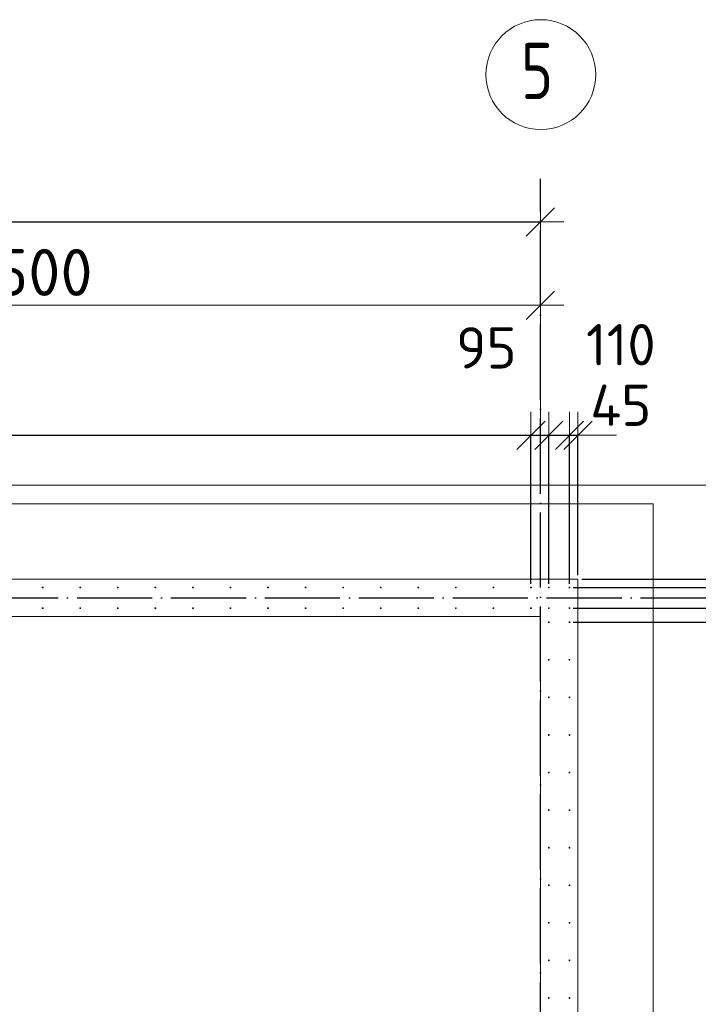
# Model space of a CAD drawing. Header units: millimetres. Extents: x -3725 to 93325, y -74170 to 82591.
# Tile 82 of 139: x 71128 to 74741, y 35616 to 40858. Entities that reach past the tile are written whole.
import ezdxf

# ---------------------------------------------------------------- set-up
doc = ezdxf.new("R2010")
doc.units = ezdxf.units.MM
doc.header["$PDMODE"] = 65
for name, pattern in [('______11', [500, 400, -50, 0, -50]), ('______3', [500, 400, -100]), ('______5', [1100, 800, -100, 100, -100])]:
    doc.linetypes.add(name, pattern=pattern)
for name, color, linetype, lineweight in [('Standard', 7, 'Continuous', 25), ('Арм.стержн. Выпуски', 180, 'Continuous', 35), ('Балка_ общее', 7, '______3', 13), ('Размерная линия_ общее', 7, 'Continuous', 13), ('Стена_ общее', 7, 'Continuous', 35), ('Фундамент (1)', 7, 'Continuous', 35)]:
    doc.layers.add(name, color=color, linetype=linetype, lineweight=lineweight)
doc.layers.add('Осевая линия_ общее', color=7, linetype='______5', lineweight=13, true_color=0xa0a0a0)
doc.styles.add('ISOCPEUR', font='ISOCPEUR')
doc.dimstyles.new('DIMSTYLE_18', dxfattribs={"dimtxt": 220, "dimasz": 250, "dimexe": 0, "dimexo": 0, "dimgap": 110, "dimtad": 2, "dimdec": 0, "dimrnd": 1, "dimzin": 12, "dimdsep": 46, "dimtxsty": 'ISOCPEUR', "dimblk1": 'ALL_ML_STRICH', "dimblk2": 'ALL_ML_STRICH', "dimsah": 1, "dimcen": 0, "dimclrd": 7, "dimclre": 256, "dimclrt": 7, "dimadec": 0, "dimazin": 0, "dimtfac": 1, "dimtdec": 0, "dimtix": 1, "dimtmove": 2, "dimatfit": 3, "dimfxl": 0, "dimtzin": 0, "dimlwd": 0, "dimlwe": -3, "dimarcsym": 0})
doc.dimstyles.new('DIMSTYLE_3', dxfattribs={"dimtxt": 220, "dimasz": 250, "dimexe": 0, "dimexo": 0, "dimgap": 110, "dimtad": 2, "dimdec": 0, "dimrnd": 5, "dimzin": 12, "dimdsep": 46, "dimtxsty": 'ISOCPEUR', "dimblk1": 'ALL_ML_STRICH', "dimblk2": 'ALL_ML_STRICH', "dimsah": 1, "dimcen": 0, "dimclrd": 7, "dimclre": 256, "dimclrt": 7, "dimadec": 0, "dimazin": 0, "dimtfac": 1, "dimtdec": 0, "dimtix": 1, "dimtmove": 2, "dimatfit": 3, "dimfxl": 0, "dimtzin": 0, "dimlwd": 0, "dimlwe": -3, "dimarcsym": 0})
doc.dimstyles.new('DIMSTYLE_5', dxfattribs={"dimtxt": 220, "dimasz": 250, "dimexe": 0, "dimexo": 0, "dimgap": 110, "dimtad": 2, "dimdec": 0, "dimrnd": 5, "dimzin": 12, "dimdsep": 46, "dimtxsty": 'ISOCPEUR', "dimblk1": 'ALL_ML_STRICH', "dimblk2": 'ALL_ML_STRICH', "dimsah": 1, "dimcen": 0, "dimclrd": 7, "dimclre": 256, "dimclrt": 7, "dimadec": 0, "dimazin": 0, "dimtfac": 1, "dimtdec": 0, "dimtix": 1, "dimtmove": 2, "dimatfit": 3, "dimfxl": 0, "dimtvp": 1.2, "dimtzin": 0, "dimlwd": 0, "dimlwe": -3, "dimarcsym": 0})
doc.dimstyles.new('DIMSTYLE_7', dxfattribs={"dimtxt": 250, "dimasz": 250, "dimexe": 0, "dimexo": 0, "dimgap": 125, "dimtad": 2, "dimdec": 0, "dimrnd": 5, "dimzin": 12, "dimdsep": 46, "dimtxsty": 'ISOCPEUR', "dimblk1": 'ALL_ML_STRICH', "dimblk2": 'ALL_ML_STRICH', "dimsah": 1, "dimcen": 0, "dimclrd": 7, "dimclre": 256, "dimclrt": 7, "dimadec": 0, "dimazin": 0, "dimtfac": 1, "dimtdec": 0, "dimtix": 1, "dimtmove": 2, "dimatfit": 3, "dimfxl": 0, "dimtzin": 0, "dimlwd": 0, "dimlwe": -3, "dimarcsym": 0})
doc.dimstyles.new('DIMSTYLE_9', dxfattribs={"dimtxt": 220, "dimasz": 250, "dimexe": 0, "dimexo": 0, "dimgap": 110, "dimtad": 0, "dimdec": 0, "dimrnd": 5, "dimzin": 12, "dimdsep": 46, "dimtxsty": 'ISOCPEUR', "dimblk1": 'ALL_ML_STRICH', "dimblk2": 'ALL_ML_STRICH', "dimsah": 1, "dimcen": 0, "dimclrd": 7, "dimclre": 256, "dimclrt": 7, "dimadec": 0, "dimazin": 0, "dimtfac": 1, "dimtdec": 0, "dimtix": 1, "dimtmove": 2, "dimatfit": 3, "dimfxl": 0, "dimtvp": 1.2, "dimtzin": 0, "dimlwd": 0, "dimlwe": -3, "dimarcsym": 0})

# ---------------------------------------------------------------- blocks, each defined once
blk = doc.blocks.new('ALL_ML_STRICH')
at = {"color": 0, "linetype": 'ByBlock', "lineweight": -2}
for p, q in [((0, -0.5), (0, 0.5)), ((-0.3, -0.3), (0.3, 0.3)), ((-1, 0), (0.5, 0))]:
    blk.add_line(p, q, dxfattribs=at)
blk = doc.blocks.new('*D339')
at = {"layer": 'DEFPOINTS', "color": 7, "linetype": 'Continuous', "lineweight": 13, "transparency": 33554687}
for p in [(68400, 39337.3), (68400, 38757.8), (73900, 38716.2)]:
    blk.add_point(p, dxfattribs=at)
at = {"layer": 'Балка_ общее', "color": 251, "linetype": 'Continuous', "lineweight": -2, "true_color": 0x656565, "transparency": 33554687}
for p, q in [((68400, 38767.8), (68400, 39337.3)), ((73900, 38726.2), (73900, 39337.3))]:
    blk.add_line(p, q, dxfattribs=at)
at = {"layer": 'Балка_ общее', "color": 7, "linetype": 'Continuous', "lineweight": -2, "transparency": 33554687}
blk.add_line((68400, 39337.3), (73900, 39337.3), dxfattribs=at)
at = {"layer": 'Балка_ общее', "color": 7, "linetype": 'Continuous', "lineweight": 13, "transparency": 33554687, "xscale": 250, "yscale": 250, "zscale": 250, "rotation": 180}
blk.add_blockref('ALL_ML_STRICH', (68400, 39337.3), dxfattribs=at)
at = {"layer": 'Балка_ общее', "color": 7, "linetype": 'Continuous', "lineweight": 13, "transparency": 33554687, "xscale": 250, "yscale": 250, "zscale": 250}
blk.add_blockref('ALL_ML_STRICH', (73900, 39337.3), dxfattribs=at)
at = {"layer": 'Балка_ общее', "color": 7, "linetype": 'Continuous', "lineweight": 13, "transparency": 33554687, "insert": (71162.5, 39512.3), "char_height": 250, "width": 1000, "attachment_point": 5, "style": 'ISOCPEUR'}
blk.add_mtext('\\A1;{5500}', dxfattribs=at)
blk = doc.blocks.new('*D516')
at = {"layer": 'DEFPOINTS', "color": 7, "linetype": 'Continuous', "lineweight": 13, "transparency": 33554687}
for p in [(61250, 38645.5), (61250, 37835), (73850, 37835)]:
    blk.add_point(p, dxfattribs=at)
at = {"layer": 'Размерная линия_ общее', "color": 253, "linetype": 'Continuous', "lineweight": -2, "true_color": 0xa0a0a0, "transparency": 33554687}
for p, q in [((61250, 37855), (61250, 38645.5)), ((73850, 37855), (73850, 38645.5))]:
    blk.add_line(p, q, dxfattribs=at)
at = {"layer": 'Размерная линия_ общее', "color": 7, "linetype": 'Continuous', "lineweight": -2, "transparency": 33554687}
blk.add_line((61250, 38645.5), (73850, 38645.5), dxfattribs=at)
at = {"layer": 'Размерная линия_ общее', "color": 7, "linetype": 'Continuous', "lineweight": 13, "transparency": 33554687, "xscale": 250, "yscale": 250, "zscale": 250, "rotation": 180}
blk.add_blockref('ALL_ML_STRICH', (61250, 38645.5), dxfattribs=at)
at = {"layer": 'Размерная линия_ общее', "color": 7, "linetype": 'Continuous', "lineweight": 13, "transparency": 33554687, "xscale": 250, "yscale": 250, "zscale": 250}
blk.add_blockref('ALL_ML_STRICH', (73850, 38645.5), dxfattribs=at)
at = {"layer": 'Размерная линия_ общее', "color": 7, "linetype": 'Continuous', "lineweight": 13, "transparency": 33554687, "insert": (66659, 38915.5), "char_height": 220, "width": 11, "attachment_point": 1, "line_spacing_factor": 0.60241, "style": 'ISOCPEUR'}
blk.add_mtext('63х200=12600', dxfattribs=at)
blk = doc.blocks.new('*D517')
at = {"layer": 'DEFPOINTS', "color": 7, "linetype": 'Continuous', "lineweight": 13, "transparency": 33554687}
for p in [(73850, 38645.5), (73850, 37835), (73945, 37835)]:
    blk.add_point(p, dxfattribs=at)
at = {"layer": 'Размерная линия_ общее', "color": 253, "linetype": 'Continuous', "lineweight": -2, "true_color": 0xa0a0a0, "transparency": 33554687}
for p, q in [((73850, 37855), (73850, 38645.5)), ((73945, 37855), (73945, 38645.5))]:
    blk.add_line(p, q, dxfattribs=at)
at = {"layer": 'Размерная линия_ общее', "color": 7, "linetype": 'Continuous', "lineweight": -2, "transparency": 33554687}
blk.add_line((73850, 38645.5), (73945, 38645.5), dxfattribs=at)
at = {"layer": 'Размерная линия_ общее', "color": 7, "linetype": 'Continuous', "lineweight": 13, "transparency": 33554687, "xscale": 250, "yscale": 250, "zscale": 250}
blk.add_blockref('ALL_ML_STRICH', (73945, 38645.5), dxfattribs=at)
at = {"layer": 'Размерная линия_ общее', "color": 7, "linetype": 'Continuous', "lineweight": 13, "transparency": 33554687, "xscale": 250, "yscale": 250, "zscale": 250, "rotation": 180}
blk.add_blockref('ALL_ML_STRICH', (73850, 38645.5), dxfattribs=at)
at = {"layer": 'Размерная линия_ общее', "color": 7, "linetype": 'Continuous', "lineweight": 13, "transparency": 33554687, "insert": (73612.4, 39110.8), "char_height": 220, "width": 440, "attachment_point": 5, "style": 'ISOCPEUR'}
blk.add_mtext('\\A1;{95}', dxfattribs=at)
blk = doc.blocks.new('*D518')
at = {"layer": 'DEFPOINTS', "color": 7, "linetype": 'Continuous', "lineweight": 13, "transparency": 33554687}
for p in [(73945, 38645.5), (73945, 37835), (74055, 37835)]:
    blk.add_point(p, dxfattribs=at)
at = {"layer": 'Размерная линия_ общее', "color": 253, "linetype": 'Continuous', "lineweight": -2, "true_color": 0xa0a0a0, "transparency": 33554687}
for p, q in [((73945, 37855), (73945, 38645.5)), ((74055, 37855), (74055, 38645.5))]:
    blk.add_line(p, q, dxfattribs=at)
at = {"layer": 'Размерная линия_ общее', "color": 7, "linetype": 'Continuous', "lineweight": -2, "transparency": 33554687}
blk.add_line((73945, 38645.5), (74055, 38645.5), dxfattribs=at)
at = {"layer": 'Размерная линия_ общее', "color": 7, "linetype": 'Continuous', "lineweight": 13, "transparency": 33554687, "xscale": 250, "yscale": 250, "zscale": 250}
blk.add_blockref('ALL_ML_STRICH', (74055, 38645.5), dxfattribs=at)
at = {"layer": 'Размерная линия_ общее', "color": 7, "linetype": 'Continuous', "lineweight": 13, "transparency": 33554687, "xscale": 250, "yscale": 250, "zscale": 250, "rotation": 180}
blk.add_blockref('ALL_ML_STRICH', (73945, 38645.5), dxfattribs=at)
at = {"layer": 'Размерная линия_ общее', "color": 7, "linetype": 'Continuous', "lineweight": 13, "transparency": 33554687, "insert": (74328.6, 39127.6), "char_height": 220, "width": 660, "attachment_point": 5, "style": 'ISOCPEUR'}
blk.add_mtext('\\A1;{110}', dxfattribs=at)
blk = doc.blocks.new('*D519')
at = {"layer": 'DEFPOINTS', "color": 7, "linetype": 'Continuous', "lineweight": 13, "transparency": 33554687}
for p in [(74055, 38645.5), (74100, 37880), (74055, 37835)]:
    blk.add_point(p, dxfattribs=at)
at = {"layer": 'Размерная линия_ общее', "color": 253, "linetype": 'Continuous', "lineweight": -2, "true_color": 0xa0a0a0, "transparency": 33554687}
for p, q in [((74055, 37855), (74055, 38645.5)), ((74100, 37900), (74100, 38645.5))]:
    blk.add_line(p, q, dxfattribs=at)
at = {"layer": 'Размерная линия_ общее', "color": 7, "linetype": 'Continuous', "lineweight": -2, "transparency": 33554687}
blk.add_line((74055, 38645.5), (74100, 38645.5), dxfattribs=at)
at = {"layer": 'Размерная линия_ общее', "color": 7, "linetype": 'Continuous', "lineweight": 13, "transparency": 33554687, "xscale": 250, "yscale": 250, "zscale": 250}
blk.add_blockref('ALL_ML_STRICH', (74100, 38645.5), dxfattribs=at)
at = {"layer": 'Размерная линия_ общее', "color": 7, "linetype": 'Continuous', "lineweight": 13, "transparency": 33554687, "xscale": 250, "yscale": 250, "zscale": 250, "rotation": 180}
blk.add_blockref('ALL_ML_STRICH', (74055, 38645.5), dxfattribs=at)
at = {"layer": 'Размерная линия_ общее', "color": 7, "linetype": 'Continuous', "lineweight": 13, "transparency": 33554687, "insert": (74328.3, 38805.3), "char_height": 220, "width": 440, "attachment_point": 5, "style": 'ISOCPEUR'}
blk.add_mtext('\\A1;{45}', dxfattribs=at)
blk = doc.blocks.new('*D530')
at = {"layer": 'DEFPOINTS', "color": 7, "linetype": 'Continuous', "lineweight": 13, "transparency": 33554687}
for p in [(60000, 39948.2), (73900, 39862), (60000, 39780.9)]:
    blk.add_point(p, dxfattribs=at)
at = {"layer": 'Размерная линия_ общее', "color": 253, "linetype": 'Continuous', "lineweight": -2, "true_color": 0xa0a0a0, "transparency": 33554687}
for p, q in [((60000, 39848.2), (60000, 39780.9)), ((73900, 39780.9), (73900, 39780.9))]:
    blk.add_line(p, q, dxfattribs=at)
at = {"layer": 'Размерная линия_ общее', "color": 7, "linetype": 'Continuous', "lineweight": -2, "transparency": 33554687}
blk.add_line((60000, 39780.9), (73900, 39780.9), dxfattribs=at)
at = {"layer": 'Размерная линия_ общее', "color": 7, "linetype": 'Continuous', "lineweight": 13, "transparency": 33554687, "xscale": 250, "yscale": 250, "zscale": 250, "rotation": 180}
blk.add_blockref('ALL_ML_STRICH', (60000, 39780.9), dxfattribs=at)
at = {"layer": 'Размерная линия_ общее', "color": 7, "linetype": 'Continuous', "lineweight": 13, "transparency": 33554687, "xscale": 250, "yscale": 250, "zscale": 250}
blk.add_blockref('ALL_ML_STRICH', (73900, 39780.9), dxfattribs=at)
at = {"layer": 'Размерная линия_ общее', "color": 7, "linetype": 'Continuous', "lineweight": 13, "transparency": 33554687, "insert": (66983, 39940.9), "char_height": 220, "width": 1100, "attachment_point": 5, "style": 'ISOCPEUR'}
blk.add_mtext('\\A1;{13900}', dxfattribs=at)
blk = doc.blocks.new('*D699')
at = {"layer": 'DEFPOINTS', "color": 7, "linetype": 'Continuous', "lineweight": 13, "transparency": 33554687}
for p in [(74055, 37650), (74055, 32450), (77403.8, 32450)]:
    blk.add_point(p, dxfattribs=at)
at = {"layer": 'Размерная линия_ общее', "color": 253, "linetype": 'Continuous', "lineweight": -2, "true_color": 0xa0a0a0, "transparency": 33554687}
for p, q in [((74075, 37650), (77403.8, 37650)), ((74075, 32450), (77403.8, 32450))]:
    blk.add_line(p, q, dxfattribs=at)
at = {"layer": 'Размерная линия_ общее', "color": 7, "linetype": 'Continuous', "lineweight": -2, "transparency": 33554687}
blk.add_line((77403.8, 32450), (77403.8, 37650), dxfattribs=at)
at = {"layer": 'Размерная линия_ общее', "color": 7, "linetype": 'Continuous', "lineweight": 13, "transparency": 33554687, "xscale": 250, "yscale": 250, "zscale": 250}
for p, rotation in [((77403.8, 37650), 90), ((77403.8, 32450), 270)]:
    blk.add_blockref('ALL_ML_STRICH', p, dxfattribs=dict(at, rotation=rotation))
at = {"layer": 'Размерная линия_ общее', "color": 7, "linetype": 'Continuous', "lineweight": 13, "transparency": 33554687, "insert": (77133.8, 34214), "char_height": 220, "width": 11, "attachment_point": 1, "rotation": 90, "line_spacing_factor": 0.60241, "style": 'ISOCPEUR'}
blk.add_mtext('26х200=5200', dxfattribs=at)
blk = doc.blocks.new('*D700')
at = {"layer": 'DEFPOINTS', "color": 7, "linetype": 'Continuous', "lineweight": 13, "transparency": 33554687}
for p in [(74055, 37725), (74055, 37650), (77403.8, 37650)]:
    blk.add_point(p, dxfattribs=at)
at = {"layer": 'Размерная линия_ общее', "color": 253, "linetype": 'Continuous', "lineweight": -2, "true_color": 0xa0a0a0, "transparency": 33554687}
for p, q in [((74075, 37725), (77403.8, 37725)), ((74075, 37650), (77403.8, 37650))]:
    blk.add_line(p, q, dxfattribs=at)
at = {"layer": 'Размерная линия_ общее', "color": 7, "linetype": 'Continuous', "lineweight": -2, "transparency": 33554687}
blk.add_line((77403.8, 37650), (77403.8, 37725), dxfattribs=at)
at = {"layer": 'Размерная линия_ общее', "color": 7, "linetype": 'Continuous', "lineweight": 13, "transparency": 33554687, "xscale": 250, "yscale": 250, "zscale": 250}
for p, rotation in [((77403.8, 37650), 270), ((77403.8, 37725), 90)]:
    blk.add_blockref('ALL_ML_STRICH', p, dxfattribs=dict(at, rotation=rotation))
at = {"layer": 'Размерная линия_ общее', "color": 7, "linetype": 'Continuous', "lineweight": 13, "transparency": 33554687, "insert": (77643.6, 37417), "char_height": 220, "width": 440, "attachment_point": 5, "rotation": 90, "style": 'ISOCPEUR'}
blk.add_mtext('\\A1;{75}', dxfattribs=at)
blk = doc.blocks.new('*D701')
at = {"layer": 'DEFPOINTS', "color": 7, "linetype": 'Continuous', "lineweight": 13, "transparency": 33554687}
for p in [(74055, 37835), (74055, 37725), (77403.8, 37725)]:
    blk.add_point(p, dxfattribs=at)
at = {"layer": 'Размерная линия_ общее', "color": 253, "linetype": 'Continuous', "lineweight": -2, "true_color": 0xa0a0a0, "transparency": 33554687}
for p, q in [((74075, 37835), (77403.8, 37835)), ((74075, 37725), (77403.8, 37725))]:
    blk.add_line(p, q, dxfattribs=at)
at = {"layer": 'Размерная линия_ общее', "color": 7, "linetype": 'Continuous', "lineweight": -2, "transparency": 33554687}
blk.add_line((77403.8, 37725), (77403.8, 37835), dxfattribs=at)
at = {"layer": 'Размерная линия_ общее', "color": 7, "linetype": 'Continuous', "lineweight": 13, "transparency": 33554687, "xscale": 250, "yscale": 250, "zscale": 250}
for p, rotation in [((77403.8, 37725), 270), ((77403.8, 37835), 90)]:
    blk.add_blockref('ALL_ML_STRICH', p, dxfattribs=dict(at, rotation=rotation))
at = {"layer": 'Размерная линия_ общее', "color": 7, "linetype": 'Continuous', "lineweight": 13, "transparency": 33554687, "insert": (77614.4, 38380.8), "char_height": 220, "width": 660, "attachment_point": 5, "rotation": 90, "style": 'ISOCPEUR'}
blk.add_mtext('\\A1;{110}', dxfattribs=at)
blk = doc.blocks.new('*D702')
at = {"layer": 'DEFPOINTS', "color": 7, "linetype": 'Continuous', "lineweight": 13, "transparency": 33554687}
for p in [(74100, 37880), (74055, 37835), (77403.8, 37835)]:
    blk.add_point(p, dxfattribs=at)
at = {"layer": 'Размерная линия_ общее', "color": 253, "linetype": 'Continuous', "lineweight": -2, "true_color": 0xa0a0a0, "transparency": 33554687}
for p, q in [((74120, 37880), (77403.8, 37880)), ((74075, 37835), (77403.8, 37835))]:
    blk.add_line(p, q, dxfattribs=at)
at = {"layer": 'Размерная линия_ общее', "color": 7, "linetype": 'Continuous', "lineweight": -2, "transparency": 33554687}
blk.add_line((77403.8, 37835), (77403.8, 37880), dxfattribs=at)
at = {"layer": 'Размерная линия_ общее', "color": 7, "linetype": 'Continuous', "lineweight": 13, "transparency": 33554687, "xscale": 250, "yscale": 250, "zscale": 250}
for p, rotation in [((77403.8, 37835), 270), ((77403.8, 37880), 90)]:
    blk.add_blockref('ALL_ML_STRICH', p, dxfattribs=dict(at, rotation=rotation))
at = {"layer": 'Размерная линия_ общее', "color": 7, "linetype": 'Continuous', "lineweight": 13, "transparency": 33554687, "insert": (77244, 38152.9), "char_height": 220, "width": 440, "attachment_point": 5, "rotation": 90, "style": 'ISOCPEUR'}
blk.add_mtext('\\A1;{45}', dxfattribs=at)
blk = doc.blocks.new('СЛОЖНЫЙ_ОБЪЕКТ_6')
at = {"layer": 'Осевая линия_ общее', "color": 253, "linetype": '______11', "lineweight": -3, "true_color": 0xa0a0a0, "transparency": 33554687}
for p, q in [((73900, 15830), (73900, 40010)), ((56930, 37780), (74900, 37780))]:
    blk.add_line(p, q, dxfattribs=at)
at = {"layer": 'Осевая линия_ общее', "color": 7, "linetype": 'Continuous', "lineweight": 13, "transparency": 33554687}
blk.add_circle((73902.4, 40565.3), 292.4, dxfattribs=at)
at = {"layer": 'Осевая линия_ общее', "color": 7, "linetype": 'Continuous', "lineweight": 13, "transparency": 33554687, "insert": (73797.4, 40434.8), "char_height": 300, "width": 326.407, "attachment_point": 7, "style": 'ISOCPEUR'}
blk.add_mtext('\\W0.78;5', dxfattribs=at)
at = {"layer": 'Балка_ общее', "color": 7, "linetype": 'Continuous', "lineweight": 13, "transparency": 33554687}
dim = blk.add_linear_dim(base=(73900, 39337.3), p1=(68400, 38767.8), p2=(73900, 38726.2), dimstyle='DIMSTYLE_7', override={"dimpost": '<>', "dimclrd": 7, "dimclre": 251, "dimclrt": 7, "dimlwd": 0, "dimlwe": 65533}, dxfattribs=at)
dim.commit()
dim.dimension.update_dxf_attribs({"geometry": '*D339', "text_midpoint": (71162.5, 39512.3), "dimtype": 160})

msp = doc.modelspace()

# ---------------------------------------------------------------- hatches: boundary and pattern name
at = {"layer": 'Арм.стержн. Выпуски', "linetype": 'Continuous', "lineweight": 35, "transparency": 33554687}
for points in [[(71255, 37835), (71254.6, 37836.9), (71253.5, 37838.5), (71251.9, 37839.6), (71250, 37840), (71248.1, 37839.6), (71246.5, 37838.5), (71245.4, 37836.9), (71245, 37835), (71245.4, 37833.1), (71246.5, 37831.5), (71248.1, 37830.4), (71250, 37830), (71251.9, 37830.4), (71253.5, 37831.5), (71254.6, 37833.1)], [(71455, 37835), (71454.6, 37836.9), (71453.5, 37838.5), (71451.9, 37839.6), (71450, 37840), (71448.1, 37839.6), (71446.5, 37838.5), (71445.4, 37836.9), (71445, 37835), (71445.4, 37833.1), (71446.5, 37831.5), (71448.1, 37830.4), (71450, 37830), (71451.9, 37830.4), (71453.5, 37831.5), (71454.6, 37833.1)], [(71655, 37835), (71654.6, 37836.9), (71653.5, 37838.5), (71651.9, 37839.6), (71650, 37840), (71648.1, 37839.6), (71646.5, 37838.5), (71645.4, 37836.9), (71645, 37835), (71645.4, 37833.1), (71646.5, 37831.5), (71648.1, 37830.4), (71650, 37830), (71651.9, 37830.4), (71653.5, 37831.5), (71654.6, 37833.1)], [(71855, 37835), (71854.6, 37836.9), (71853.5, 37838.5), (71851.9, 37839.6), (71850, 37840), (71848.1, 37839.6), (71846.5, 37838.5), (71845.4, 37836.9), (71845, 37835), (71845.4, 37833.1), (71846.5, 37831.5), (71848.1, 37830.4), (71850, 37830), (71851.9, 37830.4), (71853.5, 37831.5), (71854.6, 37833.1)], [(72055, 37835), (72054.6, 37836.9), (72053.5, 37838.5), (72051.9, 37839.6), (72050, 37840), (72048.1, 37839.6), (72046.5, 37838.5), (72045.4, 37836.9), (72045, 37835), (72045.4, 37833.1), (72046.5, 37831.5), (72048.1, 37830.4), (72050, 37830), (72051.9, 37830.4), (72053.5, 37831.5), (72054.6, 37833.1)], [(72255, 37835), (72254.6, 37836.9), (72253.5, 37838.5), (72251.9, 37839.6), (72250, 37840), (72248.1, 37839.6), (72246.5, 37838.5), (72245.4, 37836.9), (72245, 37835), (72245.4, 37833.1), (72246.5, 37831.5), (72248.1, 37830.4), (72250, 37830), (72251.9, 37830.4), (72253.5, 37831.5), (72254.6, 37833.1)], [(72455, 37835), (72454.6, 37836.9), (72453.5, 37838.5), (72451.9, 37839.6), (72450, 37840), (72448.1, 37839.6), (72446.5, 37838.5), (72445.4, 37836.9), (72445, 37835), (72445.4, 37833.1), (72446.5, 37831.5), (72448.1, 37830.4), (72450, 37830), (72451.9, 37830.4), (72453.5, 37831.5), (72454.6, 37833.1)], [(72655, 37835), (72654.6, 37836.9), (72653.5, 37838.5), (72651.9, 37839.6), (72650, 37840), (72648.1, 37839.6), (72646.5, 37838.5), (72645.4, 37836.9), (72645, 37835), (72645.4, 37833.1), (72646.5, 37831.5), (72648.1, 37830.4), (72650, 37830), (72651.9, 37830.4), (72653.5, 37831.5), (72654.6, 37833.1)], [(72855, 37835), (72854.6, 37836.9), (72853.5, 37838.5), (72851.9, 37839.6), (72850, 37840), (72848.1, 37839.6), (72846.5, 37838.5), (72845.4, 37836.9), (72845, 37835), (72845.4, 37833.1), (72846.5, 37831.5), (72848.1, 37830.4), (72850, 37830), (72851.9, 37830.4), (72853.5, 37831.5), (72854.6, 37833.1)], [(73055, 37835), (73054.6, 37836.9), (73053.5, 37838.5), (73051.9, 37839.6), (73050, 37840), (73048.1, 37839.6), (73046.5, 37838.5), (73045.4, 37836.9), (73045, 37835), (73045.4, 37833.1), (73046.5, 37831.5), (73048.1, 37830.4), (73050, 37830), (73051.9, 37830.4), (73053.5, 37831.5), (73054.6, 37833.1)], [(73255, 37835), (73254.6, 37836.9), (73253.5, 37838.5), (73251.9, 37839.6), (73250, 37840), (73248.1, 37839.6), (73246.5, 37838.5), (73245.4, 37836.9), (73245, 37835), (73245.4, 37833.1), (73246.5, 37831.5), (73248.1, 37830.4), (73250, 37830), (73251.9, 37830.4), (73253.5, 37831.5), (73254.6, 37833.1)], [(73455, 37835), (73454.6, 37836.9), (73453.5, 37838.5), (73451.9, 37839.6), (73450, 37840), (73448.1, 37839.6), (73446.5, 37838.5), (73445.4, 37836.9), (73445, 37835), (73445.4, 37833.1), (73446.5, 37831.5), (73448.1, 37830.4), (73450, 37830), (73451.9, 37830.4), (73453.5, 37831.5), (73454.6, 37833.1)], [(73655, 37835), (73654.6, 37836.9), (73653.5, 37838.5), (73651.9, 37839.6), (73650, 37840), (73648.1, 37839.6), (73646.5, 37838.5), (73645.4, 37836.9), (73645, 37835), (73645.4, 37833.1), (73646.5, 37831.5), (73648.1, 37830.4), (73650, 37830), (73651.9, 37830.4), (73653.5, 37831.5), (73654.6, 37833.1)], [(73855, 37835), (73854.6, 37836.9), (73853.5, 37838.5), (73851.9, 37839.6), (73850, 37840), (73848.1, 37839.6), (73846.5, 37838.5), (73845.4, 37836.9), (73845, 37835), (73845.4, 37833.1), (73846.5, 37831.5), (73848.1, 37830.4), (73850, 37830), (73851.9, 37830.4), (73853.5, 37831.5), (73854.6, 37833.1)], [(73950, 37835), (73949.6, 37836.9), (73948.5, 37838.5), (73946.9, 37839.6), (73945, 37840), (73943.1, 37839.6), (73941.5, 37838.5), (73940.4, 37836.9), (73940, 37835), (73940.4, 37833.1), (73941.5, 37831.5), (73943.1, 37830.4), (73945, 37830), (73946.9, 37830.4), (73948.5, 37831.5), (73949.6, 37833.1)], [(74060, 37835), (74059.6, 37836.9), (74058.5, 37838.5), (74056.9, 37839.6), (74055, 37840), (74053.1, 37839.6), (74051.5, 37838.5), (74050.4, 37836.9), (74050, 37835), (74050.4, 37833.1), (74051.5, 37831.5), (74053.1, 37830.4), (74055, 37830), (74056.9, 37830.4), (74058.5, 37831.5), (74059.6, 37833.1)], [(71255, 37725), (71254.6, 37726.9), (71253.5, 37728.5), (71251.9, 37729.6), (71250, 37730), (71248.1, 37729.6), (71246.5, 37728.5), (71245.4, 37726.9), (71245, 37725), (71245.4, 37723.1), (71246.5, 37721.5), (71248.1, 37720.4), (71250, 37720), (71251.9, 37720.4), (71253.5, 37721.5), (71254.6, 37723.1)], [(71455, 37725), (71454.6, 37726.9), (71453.5, 37728.5), (71451.9, 37729.6), (71450, 37730), (71448.1, 37729.6), (71446.5, 37728.5), (71445.4, 37726.9), (71445, 37725), (71445.4, 37723.1), (71446.5, 37721.5), (71448.1, 37720.4), (71450, 37720), (71451.9, 37720.4), (71453.5, 37721.5), (71454.6, 37723.1)], [(71655, 37725), (71654.6, 37726.9), (71653.5, 37728.5), (71651.9, 37729.6), (71650, 37730), (71648.1, 37729.6), (71646.5, 37728.5), (71645.4, 37726.9), (71645, 37725), (71645.4, 37723.1), (71646.5, 37721.5), (71648.1, 37720.4), (71650, 37720), (71651.9, 37720.4), (71653.5, 37721.5), (71654.6, 37723.1)], [(71855, 37725), (71854.6, 37726.9), (71853.5, 37728.5), (71851.9, 37729.6), (71850, 37730), (71848.1, 37729.6), (71846.5, 37728.5), (71845.4, 37726.9), (71845, 37725), (71845.4, 37723.1), (71846.5, 37721.5), (71848.1, 37720.4), (71850, 37720), (71851.9, 37720.4), (71853.5, 37721.5), (71854.6, 37723.1)], [(72055, 37725), (72054.6, 37726.9), (72053.5, 37728.5), (72051.9, 37729.6), (72050, 37730), (72048.1, 37729.6), (72046.5, 37728.5), (72045.4, 37726.9), (72045, 37725), (72045.4, 37723.1), (72046.5, 37721.5), (72048.1, 37720.4), (72050, 37720), (72051.9, 37720.4), (72053.5, 37721.5), (72054.6, 37723.1)], [(72255, 37725), (72254.6, 37726.9), (72253.5, 37728.5), (72251.9, 37729.6), (72250, 37730), (72248.1, 37729.6), (72246.5, 37728.5), (72245.4, 37726.9), (72245, 37725), (72245.4, 37723.1), (72246.5, 37721.5), (72248.1, 37720.4), (72250, 37720), (72251.9, 37720.4), (72253.5, 37721.5), (72254.6, 37723.1)], [(72455, 37725), (72454.6, 37726.9), (72453.5, 37728.5), (72451.9, 37729.6), (72450, 37730), (72448.1, 37729.6), (72446.5, 37728.5), (72445.4, 37726.9), (72445, 37725), (72445.4, 37723.1), (72446.5, 37721.5), (72448.1, 37720.4), (72450, 37720), (72451.9, 37720.4), (72453.5, 37721.5), (72454.6, 37723.1)], [(72655, 37725), (72654.6, 37726.9), (72653.5, 37728.5), (72651.9, 37729.6), (72650, 37730), (72648.1, 37729.6), (72646.5, 37728.5), (72645.4, 37726.9), (72645, 37725), (72645.4, 37723.1), (72646.5, 37721.5), (72648.1, 37720.4), (72650, 37720), (72651.9, 37720.4), (72653.5, 37721.5), (72654.6, 37723.1)], [(72855, 37725), (72854.6, 37726.9), (72853.5, 37728.5), (72851.9, 37729.6), (72850, 37730), (72848.1, 37729.6), (72846.5, 37728.5), (72845.4, 37726.9), (72845, 37725), (72845.4, 37723.1), (72846.5, 37721.5), (72848.1, 37720.4), (72850, 37720), (72851.9, 37720.4), (72853.5, 37721.5), (72854.6, 37723.1)], [(73055, 37725), (73054.6, 37726.9), (73053.5, 37728.5), (73051.9, 37729.6), (73050, 37730), (73048.1, 37729.6), (73046.5, 37728.5), (73045.4, 37726.9), (73045, 37725), (73045.4, 37723.1), (73046.5, 37721.5), (73048.1, 37720.4), (73050, 37720), (73051.9, 37720.4), (73053.5, 37721.5), (73054.6, 37723.1)], [(73255, 37725), (73254.6, 37726.9), (73253.5, 37728.5), (73251.9, 37729.6), (73250, 37730), (73248.1, 37729.6), (73246.5, 37728.5), (73245.4, 37726.9), (73245, 37725), (73245.4, 37723.1), (73246.5, 37721.5), (73248.1, 37720.4), (73250, 37720), (73251.9, 37720.4), (73253.5, 37721.5), (73254.6, 37723.1)], [(73455, 37725), (73454.6, 37726.9), (73453.5, 37728.5), (73451.9, 37729.6), (73450, 37730), (73448.1, 37729.6), (73446.5, 37728.5), (73445.4, 37726.9), (73445, 37725), (73445.4, 37723.1), (73446.5, 37721.5), (73448.1, 37720.4), (73450, 37720), (73451.9, 37720.4), (73453.5, 37721.5), (73454.6, 37723.1)], [(73655, 37725), (73654.6, 37726.9), (73653.5, 37728.5), (73651.9, 37729.6), (73650, 37730), (73648.1, 37729.6), (73646.5, 37728.5), (73645.4, 37726.9), (73645, 37725), (73645.4, 37723.1), (73646.5, 37721.5), (73648.1, 37720.4), (73650, 37720), (73651.9, 37720.4), (73653.5, 37721.5), (73654.6, 37723.1)], [(73855, 37725), (73854.6, 37726.9), (73853.5, 37728.5), (73851.9, 37729.6), (73850, 37730), (73848.1, 37729.6), (73846.5, 37728.5), (73845.4, 37726.9), (73845, 37725), (73845.4, 37723.1), (73846.5, 37721.5), (73848.1, 37720.4), (73850, 37720), (73851.9, 37720.4), (73853.5, 37721.5), (73854.6, 37723.1)], [(73950, 37725), (73949.6, 37726.9), (73948.5, 37728.5), (73946.9, 37729.6), (73945, 37730), (73943.1, 37729.6), (73941.5, 37728.5), (73940.4, 37726.9), (73940, 37725), (73940.4, 37723.1), (73941.5, 37721.5), (73943.1, 37720.4), (73945, 37720), (73946.9, 37720.4), (73948.5, 37721.5), (73949.6, 37723.1)], [(74060, 37725), (74059.6, 37726.9), (74058.5, 37728.5), (74056.9, 37729.6), (74055, 37730), (74053.1, 37729.6), (74051.5, 37728.5), (74050.4, 37726.9), (74050, 37725), (74050.4, 37723.1), (74051.5, 37721.5), (74053.1, 37720.4), (74055, 37720), (74056.9, 37720.4), (74058.5, 37721.5), (74059.6, 37723.1)], [(73950, 37650), (73949.6, 37651.9), (73948.5, 37653.5), (73946.9, 37654.6), (73945, 37655), (73943.1, 37654.6), (73941.5, 37653.5), (73940.4, 37651.9), (73940, 37650), (73940.4, 37648.1), (73941.5, 37646.5), (73943.1, 37645.4), (73945, 37645), (73946.9, 37645.4), (73948.5, 37646.5), (73949.6, 37648.1)], [(74060, 37650), (74059.6, 37651.9), (74058.5, 37653.5), (74056.9, 37654.6), (74055, 37655), (74053.1, 37654.6), (74051.5, 37653.5), (74050.4, 37651.9), (74050, 37650), (74050.4, 37648.1), (74051.5, 37646.5), (74053.1, 37645.4), (74055, 37645), (74056.9, 37645.4), (74058.5, 37646.5), (74059.6, 37648.1)], [(73950, 37450), (73949.6, 37451.9), (73948.5, 37453.5), (73946.9, 37454.6), (73945, 37455), (73943.1, 37454.6), (73941.5, 37453.5), (73940.4, 37451.9), (73940, 37450), (73940.4, 37448.1), (73941.5, 37446.5), (73943.1, 37445.4), (73945, 37445), (73946.9, 37445.4), (73948.5, 37446.5), (73949.6, 37448.1)], [(74060, 37450), (74059.6, 37451.9), (74058.5, 37453.5), (74056.9, 37454.6), (74055, 37455), (74053.1, 37454.6), (74051.5, 37453.5), (74050.4, 37451.9), (74050, 37450), (74050.4, 37448.1), (74051.5, 37446.5), (74053.1, 37445.4), (74055, 37445), (74056.9, 37445.4), (74058.5, 37446.5), (74059.6, 37448.1)], [(73950, 37250), (73949.6, 37251.9), (73948.5, 37253.5), (73946.9, 37254.6), (73945, 37255), (73943.1, 37254.6), (73941.5, 37253.5), (73940.4, 37251.9), (73940, 37250), (73940.4, 37248.1), (73941.5, 37246.5), (73943.1, 37245.4), (73945, 37245), (73946.9, 37245.4), (73948.5, 37246.5), (73949.6, 37248.1)], [(74060, 37250), (74059.6, 37251.9), (74058.5, 37253.5), (74056.9, 37254.6), (74055, 37255), (74053.1, 37254.6), (74051.5, 37253.5), (74050.4, 37251.9), (74050, 37250), (74050.4, 37248.1), (74051.5, 37246.5), (74053.1, 37245.4), (74055, 37245), (74056.9, 37245.4), (74058.5, 37246.5), (74059.6, 37248.1)], [(73950, 37050), (73949.6, 37051.9), (73948.5, 37053.5), (73946.9, 37054.6), (73945, 37055), (73943.1, 37054.6), (73941.5, 37053.5), (73940.4, 37051.9), (73940, 37050), (73940.4, 37048.1), (73941.5, 37046.5), (73943.1, 37045.4), (73945, 37045), (73946.9, 37045.4), (73948.5, 37046.5), (73949.6, 37048.1)], [(74060, 37050), (74059.6, 37051.9), (74058.5, 37053.5), (74056.9, 37054.6), (74055, 37055), (74053.1, 37054.6), (74051.5, 37053.5), (74050.4, 37051.9), (74050, 37050), (74050.4, 37048.1), (74051.5, 37046.5), (74053.1, 37045.4), (74055, 37045), (74056.9, 37045.4), (74058.5, 37046.5), (74059.6, 37048.1)], [(73950, 36850), (73949.6, 36851.9), (73948.5, 36853.5), (73946.9, 36854.6), (73945, 36855), (73943.1, 36854.6), (73941.5, 36853.5), (73940.4, 36851.9), (73940, 36850), (73940.4, 36848.1), (73941.5, 36846.5), (73943.1, 36845.4), (73945, 36845), (73946.9, 36845.4), (73948.5, 36846.5), (73949.6, 36848.1)], [(74060, 36850), (74059.6, 36851.9), (74058.5, 36853.5), (74056.9, 36854.6), (74055, 36855), (74053.1, 36854.6), (74051.5, 36853.5), (74050.4, 36851.9), (74050, 36850), (74050.4, 36848.1), (74051.5, 36846.5), (74053.1, 36845.4), (74055, 36845), (74056.9, 36845.4), (74058.5, 36846.5), (74059.6, 36848.1)], [(73950, 36650), (73949.6, 36651.9), (73948.5, 36653.5), (73946.9, 36654.6), (73945, 36655), (73943.1, 36654.6), (73941.5, 36653.5), (73940.4, 36651.9), (73940, 36650), (73940.4, 36648.1), (73941.5, 36646.5), (73943.1, 36645.4), (73945, 36645), (73946.9, 36645.4), (73948.5, 36646.5), (73949.6, 36648.1)], [(74060, 36650), (74059.6, 36651.9), (74058.5, 36653.5), (74056.9, 36654.6), (74055, 36655), (74053.1, 36654.6), (74051.5, 36653.5), (74050.4, 36651.9), (74050, 36650), (74050.4, 36648.1), (74051.5, 36646.5), (74053.1, 36645.4), (74055, 36645), (74056.9, 36645.4), (74058.5, 36646.5), (74059.6, 36648.1)], [(73950, 36450), (73949.6, 36451.9), (73948.5, 36453.5), (73946.9, 36454.6), (73945, 36455), (73943.1, 36454.6), (73941.5, 36453.5), (73940.4, 36451.9), (73940, 36450), (73940.4, 36448.1), (73941.5, 36446.5), (73943.1, 36445.4), (73945, 36445), (73946.9, 36445.4), (73948.5, 36446.5), (73949.6, 36448.1)], [(74060, 36450), (74059.6, 36451.9), (74058.5, 36453.5), (74056.9, 36454.6), (74055, 36455), (74053.1, 36454.6), (74051.5, 36453.5), (74050.4, 36451.9), (74050, 36450), (74050.4, 36448.1), (74051.5, 36446.5), (74053.1, 36445.4), (74055, 36445), (74056.9, 36445.4), (74058.5, 36446.5), (74059.6, 36448.1)], [(73950, 36250), (73949.6, 36251.9), (73948.5, 36253.5), (73946.9, 36254.6), (73945, 36255), (73943.1, 36254.6), (73941.5, 36253.5), (73940.4, 36251.9), (73940, 36250), (73940.4, 36248.1), (73941.5, 36246.5), (73943.1, 36245.4), (73945, 36245), (73946.9, 36245.4), (73948.5, 36246.5), (73949.6, 36248.1)], [(74060, 36250), (74059.6, 36251.9), (74058.5, 36253.5), (74056.9, 36254.6), (74055, 36255), (74053.1, 36254.6), (74051.5, 36253.5), (74050.4, 36251.9), (74050, 36250), (74050.4, 36248.1), (74051.5, 36246.5), (74053.1, 36245.4), (74055, 36245), (74056.9, 36245.4), (74058.5, 36246.5), (74059.6, 36248.1)], [(73950, 36050), (73949.6, 36051.9), (73948.5, 36053.5), (73946.9, 36054.6), (73945, 36055), (73943.1, 36054.6), (73941.5, 36053.5), (73940.4, 36051.9), (73940, 36050), (73940.4, 36048.1), (73941.5, 36046.5), (73943.1, 36045.4), (73945, 36045), (73946.9, 36045.4), (73948.5, 36046.5), (73949.6, 36048.1)], [(74060, 36050), (74059.6, 36051.9), (74058.5, 36053.5), (74056.9, 36054.6), (74055, 36055), (74053.1, 36054.6), (74051.5, 36053.5), (74050.4, 36051.9), (74050, 36050), (74050.4, 36048.1), (74051.5, 36046.5), (74053.1, 36045.4), (74055, 36045), (74056.9, 36045.4), (74058.5, 36046.5), (74059.6, 36048.1)], [(73950, 35850), (73949.6, 35851.9), (73948.5, 35853.5), (73946.9, 35854.6), (73945, 35855), (73943.1, 35854.6), (73941.5, 35853.5), (73940.4, 35851.9), (73940, 35850), (73940.4, 35848.1), (73941.5, 35846.5), (73943.1, 35845.4), (73945, 35845), (73946.9, 35845.4), (73948.5, 35846.5), (73949.6, 35848.1)], [(74060, 35850), (74059.6, 35851.9), (74058.5, 35853.5), (74056.9, 35854.6), (74055, 35855), (74053.1, 35854.6), (74051.5, 35853.5), (74050.4, 35851.9), (74050, 35850), (74050.4, 35848.1), (74051.5, 35846.5), (74053.1, 35845.4), (74055, 35845), (74056.9, 35845.4), (74058.5, 35846.5), (74059.6, 35848.1)], [(73950, 35650), (73949.6, 35651.9), (73948.5, 35653.5), (73946.9, 35654.6), (73945, 35655), (73943.1, 35654.6), (73941.5, 35653.5), (73940.4, 35651.9), (73940, 35650), (73940.4, 35648.1), (73941.5, 35646.5), (73943.1, 35645.4), (73945, 35645), (73946.9, 35645.4), (73948.5, 35646.5), (73949.6, 35648.1)], [(74060, 35650), (74059.6, 35651.9), (74058.5, 35653.5), (74056.9, 35654.6), (74055, 35655), (74053.1, 35654.6), (74051.5, 35653.5), (74050.4, 35651.9), (74050, 35650), (74050.4, 35648.1), (74051.5, 35646.5), (74053.1, 35645.4), (74055, 35645), (74056.9, 35645.4), (74058.5, 35646.5), (74059.6, 35648.1)]]:
    msp.add_hatch(color=4, dxfattribs=at).paths.add_polyline_path(points)

# ---------------------------------------------------------------- linework, layer by layer
at = {"layer": 'Standard', "color": 7, "linetype": 'Continuous', "lineweight": 18, "transparency": 33554687}
msp.add_lwpolyline([(59250, 16540), (78500, 16540), (78500, 38380), (59250, 38380), (59250, 16540)], dxfattribs=at)
at = {"layer": 'Стена_ общее', "color": 7, "linetype": 'Continuous', "lineweight": 18, "transparency": 33554687}
for p, q in [((61200, 37880), (74100, 37880)), ((61200, 37880), (74100, 37880)), ((74100, 37880), (74100, 37680)), ((74100, 37880), (74100, 37680)), ((73900, 37680), (61200, 37680)), ((73900, 37680), (61200, 37680)), ((73900, 31270), (73900, 37680)), ((73900, 31270), (73900, 37680)), ((74100, 37680), (74100, 31290)), ((74100, 37680), (74100, 31290))]:
    msp.add_line(p, q, dxfattribs=at)
at = {"layer": 'Фундамент (1)', "color": 7, "lineweight": 18, "transparency": 33554687}
for p, q in [((60600, 38280), (74500, 38280)), ((74500, 38280), (74500, 31690))]:
    msp.add_line(p, q, dxfattribs=at)
at = {"layer": 'Фундамент (1)', "color": 7, "linetype": 'Continuous', "lineweight": 18, "transparency": 33554687}
for p, q in [((60600, 38280), (74500, 38280)), ((74500, 38280), (74500, 31690))]:
    msp.add_line(p, q, dxfattribs=at)

# ---------------------------------------------------------------- block references
at = {"layer": 'Балка_ общее', "color": 7, "linetype": 'Continuous', "lineweight": 13, "transparency": 33554687}
msp.add_blockref('СЛОЖНЫЙ_ОБЪЕКТ_6', (0, 0), dxfattribs=at)

# ---------------------------------------------------------------- dimensions: what is measured, and where the dimension line sits
at = {"layer": 'Размерная линия_ общее', "color": 7, "linetype": 'Continuous', "lineweight": 13, "transparency": 33554687}
for base, p1, p2, dimstyle, picture, middle in [((73900, 39780.9), (60000, 39848.2), (73900, 39780.9), 'DIMSTYLE_18', '*D530', (66983, 39940.9)), ((74055, 38645.5), (73945, 37855), (74055, 37855), 'DIMSTYLE_5', '*D518', (74328.6, 39127.6)), ((73945, 38645.5), (73850, 37855), (73945, 37855), 'DIMSTYLE_5', '*D517', (73612.4, 39110.8)), ((74100, 38645.5), (74055, 37855), (74100, 37900), 'DIMSTYLE_5', '*D519', (74328.3, 38805.3))]:
    dim = msp.add_linear_dim(base=base, p1=p1, p2=p2, dimstyle=dimstyle, override={"dimpost": '<>', "dimclrd": 7, "dimclre": 253, "dimclrt": 7, "dimlwd": 0, "dimlwe": 65533}, dxfattribs=at)
    dim.commit()
    dim.dimension.update_dxf_attribs({"geometry": picture, "text_midpoint": middle, "dimtype": 160})
dim = msp.add_linear_dim(base=(73850, 38645.5), p1=(61250, 37855), p2=(73850, 37855), text='63х200=12600', dimstyle='DIMSTYLE_3', override={"dimpost": '<>', "dimclrd": 7, "dimclre": 253, "dimclrt": 7, "dimlwd": 0, "dimlwe": 65533}, dxfattribs=at)
dim.commit()
dim.dimension.update_dxf_attribs({"geometry": '*D516', "text_midpoint": (67550, 38755.5), "dimtype": 160})
for base, p1, p2, dimstyle, picture, middle in [((77403.8, 37835), (74075, 37725), (74075, 37835), 'DIMSTYLE_9', '*D701', (77614.4, 38380.8)), ((77403.8, 37880), (74075, 37835), (74120, 37880), 'DIMSTYLE_5', '*D702', (77244, 38152.9)), ((77403.8, 37725), (74075, 37650), (74075, 37725), 'DIMSTYLE_9', '*D700', (77643.6, 37417))]:
    dim = msp.add_linear_dim(base=base, p1=p1, p2=p2, angle=90, dimstyle=dimstyle, override={"dimpost": '<>', "dimclrd": 7, "dimclre": 253, "dimclrt": 7, "dimlwd": 0, "dimlwe": 65533}, dxfattribs=at)
    dim.commit()
    dim.dimension.update_dxf_attribs({"geometry": picture, "text_midpoint": middle, "dimtype": 160})
dim = msp.add_linear_dim(base=(77403.8, 37650), p1=(74075, 32450), p2=(74075, 37650), angle=90, text='26х200=5200', dimstyle='DIMSTYLE_3', override={"dimpost": '<>', "dimclrd": 7, "dimclre": 253, "dimclrt": 7, "dimlwd": 0, "dimlwe": 65533}, dxfattribs=at)
dim.commit()
dim.dimension.update_dxf_attribs({"geometry": '*D699', "text_midpoint": (77293.8, 35050), "dimtype": 160})

doc.saveas('drawing.dxf')
